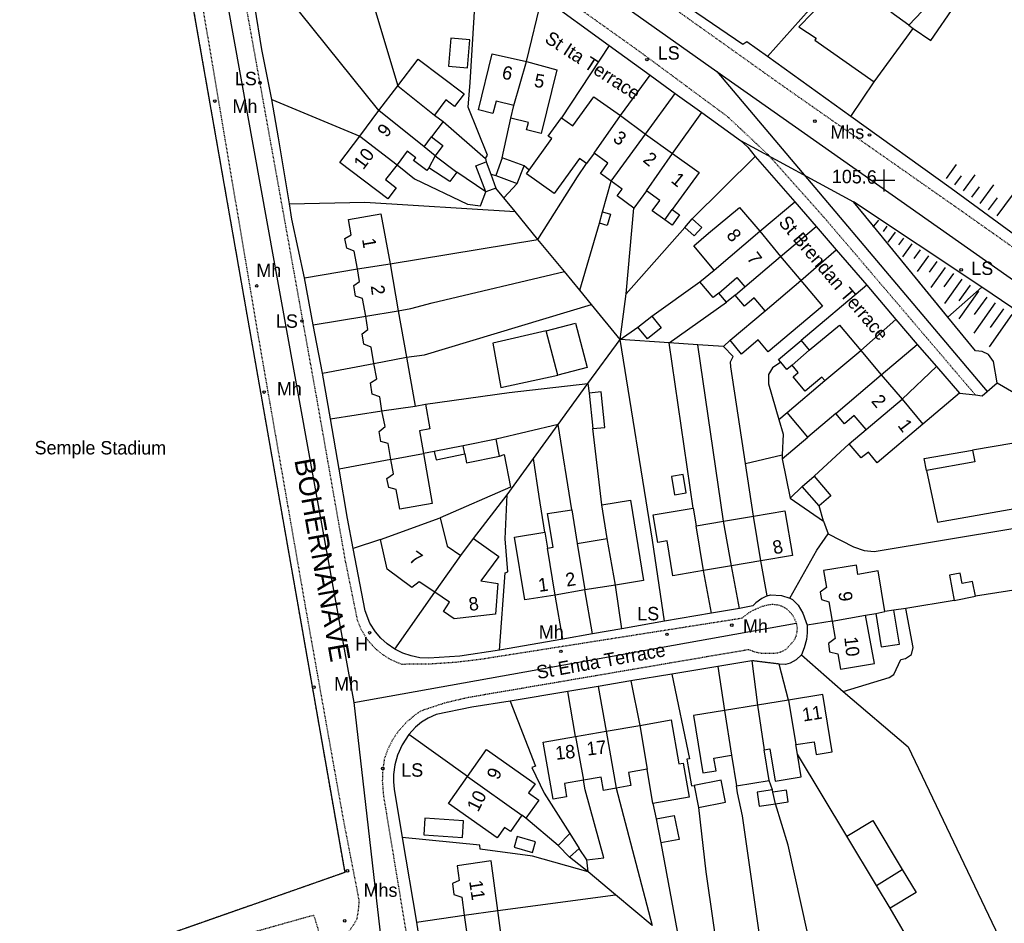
# Model space of a CAD drawing. Header units: metres. Extents: x 611948 to 1225781, y 656699 to 1316021.
# Tile 78 of 169: x 611948 to 612095, y 658947 to 659082. Entities that reach past the tile are written whole.
import ezdxf

# ---------------------------------------------------------------- set-up
doc = ezdxf.new("R2010")
doc.units = ezdxf.units.M
doc.linetypes.add('4696-06$0$PECK', pattern=[0.2, 0.1, -0.1])
for name, color, linetype in [('4696-06$0$BLD_INN_W', 253, 'Continuous'), ('4696-06$0$BLD_OTL_P', 253, 'Continuous'), ('4696-06$0$BLD_OTL_S', 253, 'Continuous'), ('4696-06$0$GEN_LIN_D', 253, 'Continuous'), ('4696-06$0$GEN_PCK_D', 253, '4696-06$0$PECK'), ('4696-06$0$HT_CTRL', 253, 'Continuous'), ('4696-06$0$MNR_LN_DT', 253, 'Continuous'), ('4696-06$0$OTHER_SYM', 253, 'Continuous'), ('4696-06$0$POLE_SYMB', 253, 'Continuous'), ('4696-06$0$ROADS', 253, 'Continuous'), ('4696-06$0$ROADS_CTR', 253, 'Continuous'), ('4696-06$0$ROADS_PCK', 253, '4696-06$0$PECK')]:
    doc.layers.add(name, color=color, linetype=linetype)
doc.styles.add('4696-06$0$STANDARD', font='txt')

# ---------------------------------------------------------------- blocks, each defined once
blk = doc.blocks.new('4696-06$0$13', base_point=(160450.170478, 242323.105036))
blk.add_circle((160450.170478, 242323.105036), 0.187958)
blk = doc.blocks.new('4696-06$0$35', base_point=(150.27109, 306.896499))
for p, q in [((150.27109, 308.539432), (150.27109, 305.253567)), ((151.914023, 306.896499), (148.62816, 306.896499))]:
    blk.add_line(p, q)
blk = doc.blocks.new('4696-06')
at = {"layer": '4696-06$0$BLD_INN_W', "flags": 128}
for points in [[(612080.525, 659080.886), (612081.176, 659080.397)], [(612021.602, 659068.892), (612023.496, 659075.445)], [(612004.315, 659071.838), (612009.76, 659067.481)], [(612008.231, 659062.71), (612001.471, 659068.153)], [(612033.576, 659061.781), (612037.521, 659067.392)], [(612036.111, 659057.595), (612041.248, 659064.632)], [(611998.63, 659064.306), (612004.186, 659060.025)], [(612008.231, 659062.71), (612009.35, 659064.207)], [(612009.871, 659061.39), (612008.231, 659062.71)], [(612041.386, 659056.165), (612045.295, 659061.75)], [(612009.871, 659061.39), (612008.926, 659059.623)], [(612044.122, 659051.855), (612045.258, 659053.38)], [(612051.488, 659044.353), (612058.321, 659050.141)], [(612056.099, 659041.869), (612061.407, 659046.393)], [(611998.291, 659044.54), (612003.176, 659045.296)], [(612052.186, 659040.926), (612054.866, 659043.235), (612056.099, 659041.869)], [(612059.101, 659038.268), (612064.407, 659042.807)], [(612054.637, 659040.611), (612056.099, 659041.869)], [(611999.536, 659037.472), (612004.355, 659038.27)], [(612063.117, 659030.163), (612065.678, 659032.411)], [(612067.989, 659027.881), (612073.378, 659032.339)], [(612000.721, 659030.423), (612005.608, 659031.359)], [(612069.672, 659022.939), (612076.435, 659028.733)], [(612074.159, 659020.54), (612079.524, 659025.084)], [(612001.941, 659023.367), (612006.869, 659024.057)], [(612014.288, 659016.908), (612014.043, 659018.114)], [(612003.283, 659016.064), (612008.111, 659017.001)], [(612090.065, 659017.467), (612090.391, 659015.732), (612083.191, 659014.467)], [(612058.451, 659000.957), (612057.363, 659007.643)], [(612049.931, 658999.521), (612048.826, 659006.203)], [(612054.093, 659000.223), (612052.904, 659006.891)], [(612027.803, 658995.851), (612026.632, 659002.85)], [(612031.067, 659003.565), (612032.186, 658996.649)], [(612036.756, 658997.345), (612035.548, 659004.287)], [(612009.816, 658996.269), (612013.697, 659001.757)], [(612069.119, 658991.962), (612074.08, 658992.88)], [(612075.622, 658993.112), (612076.943, 658993.386)], [(612057.941, 658979.425), (612058.966, 658972.769)], [(612062.577, 658980.182), (612063.683, 658973.538)], [(612053.047, 658978.625), (612054.077, 658971.97)], [(612040.393, 658976.416), (612041.493, 658969.869)], [(612035.372, 658975.55), (612036.884, 658967.045)], [(612030.824, 658974.765), (612032.001, 658968.232)], [(612014.678, 658968.767), (612022.801, 658962.999)], [(612060.668, 658964.715), (612060.267, 658966.457)], [(612075.724, 658952.544), (612079.554, 658954.919)], [(612014.223, 658948.073), (612019.209, 658948.801)]]:
    blk.add_lwpolyline(points, dxfattribs=at)
at = {"layer": '4696-06$0$BLD_OTL_P', "flags": 128}
for points in [[(612083.191, 659014.467), (612082.836, 659016.21), (612090.065, 659017.467)], [(612079.554, 658954.919), (612081.626, 658951.488), (612077.768, 658949.159)]]:
    blk.add_lwpolyline(points, dxfattribs=at)
at = {"layer": '4696-06$0$BLD_OTL_S', "flags": 128}
for points in [[(612080.525, 659080.886), (612077.855, 659082.809), (612079.102, 659084.509), (612073.46, 659088.479), (612070.155, 659083.633), (612068.219, 659084.844), (612064.117, 659080.643), (612066.73, 659078.95), (612066.508, 659078.651), (612075.381, 659072.415)], [(612081.176, 659080.397), (612083.834, 659078.584), (612087.462, 659083.887), (612083.258, 659087.41), (612080.863, 659084.48), (612082.536, 659082.992), (612080.525, 659080.886)], [(612075.381, 659072.415), (612081.176, 659080.397)], [(612015.062, 659078.717), (612012.233, 659078.965), (612011.863, 659074.762), (612014.692, 659074.513), (612015.062, 659078.717)], [(612021.602, 659068.892), (612018.951, 659069.55), (612018.491, 659067.694), (612016.319, 659068.233), (612018.4, 659076.626), (612023.496, 659075.445)], [(612004.315, 659071.838), (612007.335, 659075.823), (612014.186, 659070.633), (612012.755, 659068.745), (612011.46, 659069.726), (612009.76, 659067.481)], [(612023.496, 659075.445), (612028.029, 659074.237), (612025.672, 659064.737), (612023.513, 659065.272), (612023.788, 659066.379), (612021.143, 659067.036)], [(612021.602, 659068.892), (612023.496, 659075.445)], [(612001.471, 659068.153), (612004.315, 659071.838)], [(612004.315, 659071.838), (612009.76, 659067.481)], [(612028.707, 659067.072), (612030.407, 659065.85), (612033.54, 659070.208), (612037.521, 659067.392)], [(611998.63, 659064.306), (612001.471, 659068.153)], [(612008.231, 659062.71), (612001.471, 659068.153)], [(612021.143, 659067.036), (612021.602, 659068.892)], [(612011.055, 659066.5), (612009.35, 659064.207)], [(612009.76, 659067.481), (612011.055, 659066.5)], [(612023.924, 659059.262), (612027.298, 659063.954), (612026.748, 659064.349), (612028.707, 659067.072)], [(612033.576, 659061.781), (612037.521, 659067.392)], [(612037.521, 659067.392), (612041.248, 659064.632)], [(612036.111, 659057.595), (612041.248, 659064.632)], [(612041.248, 659064.632), (612045.295, 659061.75)], [(612004.186, 659060.025), (612002.466, 659057.853), (612004.08, 659056.631), (612002.824, 659054.972), (611995.653, 659060.404), (611998.63, 659064.306)], [(611998.63, 659064.306), (612004.186, 659060.025)], [(612009.35, 659064.207), (612011.037, 659062.929), (612009.871, 659061.39)], [(612008.926, 659059.623), (612008.61, 659059.206), (612006.653, 659060.689), (612006.969, 659061.107), (612005.673, 659062.087), (612004.186, 659060.025)], [(612009.871, 659061.39), (612008.231, 659062.71)], [(612033.576, 659061.781), (612032.466, 659060.238)], [(612036.111, 659057.595), (612034.534, 659058.751), (612035.643, 659060.295), (612033.576, 659061.781)], [(612041.386, 659056.165), (612045.295, 659061.75)], [(612045.295, 659061.75), (612049.24, 659058.917), (612045.258, 659053.38)], [(612009.871, 659061.39), (612013.118, 659058.93)], [(612017.418, 659056.005), (612015.958, 659059.921), (612017.465, 659060.484)], [(612017.465, 659060.484), (612018.169, 659058.666)], [(612019.885, 659061.088), (612018.914, 659058.44)], [(612023.13, 659059.898), (612019.885, 659061.088)], [(612032.466, 659060.238), (612031.394, 659061.009), (612027.62, 659055.761), (612023.524, 659058.706), (612023.924, 659059.262)], [(612013.118, 659058.93), (612012.077, 659057.554), (612008.926, 659059.623)], [(612022.087, 659057.276), (612023.13, 659059.898)], [(612018.169, 659058.666), (612018.926, 659056.568)], [(612018.914, 659058.44), (612022.087, 659057.276)], [(612039.537, 659053.593), (612037.019, 659055.403), (612037.759, 659056.431), (612036.111, 659057.595)], [(612018.926, 659056.568), (612017.418, 659056.005)], [(612041.386, 659056.165), (612039.537, 659053.593)], [(612044.122, 659051.855), (612042.263, 659053.192), (612043.373, 659054.737), (612041.386, 659056.165)], [(612034.864, 659053.026), (612036.035, 659052.689), (612035.551, 659051.011), (612034.381, 659051.349)], [(612034.381, 659051.349), (612034.864, 659053.026)], [(612045.258, 659053.38), (612046.328, 659052.611), (612045.217, 659051.068), (612044.122, 659051.855)], [(612051.488, 659044.353), (612048.466, 659047.946), (612050.66, 659049.836), (612055.277, 659053.678), (612058.321, 659050.141)], [(611998.291, 659044.54), (611997.787, 659047.15), (611996.706, 659047.63), (611996.393, 659049.071), (611997.348, 659049.629), (611996.946, 659051.904), (612001.793, 659052.76), (612003.176, 659045.296)], [(612048.236, 659051.978), (612049.656, 659050.717), (612048.524, 659049.442), (612047.103, 659050.704)], [(612047.103, 659050.704), (612048.236, 659051.978)], [(612051.488, 659044.353), (612058.321, 659050.141)], [(612058.321, 659050.141), (612061.407, 659046.393)], [(612056.099, 659041.869), (612061.407, 659046.393)], [(612061.407, 659046.393), (612064.407, 659042.807)], [(611999.536, 659037.472), (611999.036, 659040.081), (611998.011, 659040.46), (611997.759, 659042.062), (611998.582, 659042.651), (611998.291, 659044.54)], [(611998.291, 659044.54), (612003.176, 659045.296)], [(612003.176, 659045.296), (612004.355, 659038.27)], [(612049.384, 659042.582), (612051.488, 659044.353)], [(612052.186, 659040.926), (612051.361, 659040.232), (612049.384, 659042.582)], [(612064.407, 659042.807), (612067.647, 659038.976), (612059.555, 659032.168), (612058.08, 659033.919), (612055.589, 659031.823), (612053.869, 659033.866)], [(612059.101, 659038.268), (612064.407, 659042.807)], [(612054.637, 659040.611), (612056.099, 659041.869)], [(612053.358, 659039.534), (612052.186, 659040.926)], [(612054.637, 659040.611), (612053.358, 659039.534)], [(612059.101, 659038.268), (612057.47, 659040.207), (612056.01, 659038.978), (612054.637, 659040.611)], [(611999.536, 659037.472), (612004.355, 659038.27)], [(612004.355, 659038.27), (612005.608, 659031.359)], [(612053.869, 659033.866), (612059.101, 659038.268)], [(612000.721, 659030.423), (612000.316, 659032.843), (611999.215, 659033.312), (611999.002, 659034.853), (611999.847, 659035.495), (611999.536, 659037.472)], [(612040.132, 659035.822), (612042.185, 659037.479)], [(612042.185, 659037.479), (612043.584, 659035.746), (612041.531, 659034.089), (612040.132, 659035.822)], [(612026.415, 659035.258), (612030.812, 659036.43), (612032.576, 659029.813), (612028.179, 659028.642)], [(612028.179, 659028.642), (612026.415, 659035.258)], [(612065.678, 659032.411), (612070.217, 659036.131), (612073.378, 659032.339)], [(612061.427, 659030.61), (612061.105, 659030.992), (612064.483, 659033.832)], [(612064.483, 659033.832), (612065.678, 659032.411)], [(612067.989, 659027.881), (612073.378, 659032.339)], [(612073.378, 659032.339), (612076.435, 659028.733)], [(612000.721, 659030.423), (612005.608, 659031.359)], [(612005.608, 659031.359), (612006.869, 659024.057)], [(612001.941, 659023.367), (612001.629, 659025.42), (612000.498, 659025.822), (612000.226, 659027.504), (612001.15, 659028.129), (612000.721, 659030.423)], [(612063.117, 659030.163), (612062.347, 659029.515), (612061.427, 659030.61)], [(612067.989, 659027.881), (612067.582, 659028.364), (612065.081, 659026.262), (612063.272, 659028.413), (612064.043, 659029.061), (612063.117, 659030.163)], [(612062.385, 659023.083), (612067.989, 659027.881)], [(612069.672, 659022.939), (612076.435, 659028.733)], [(612076.435, 659028.733), (612079.524, 659025.084)], [(612033.421, 659020.686), (612035.168, 659020.868), (612034.619, 659026.168), (612032.87, 659025.987)], [(612032.87, 659025.987), (612033.421, 659020.686)], [(612074.159, 659020.54), (612079.524, 659025.084)], [(612079.524, 659025.084), (612082.651, 659021.339)], [(612001.941, 659023.367), (612006.869, 659024.057)], [(612006.869, 659024.057), (612008.426, 659024.333)], [(612008.426, 659024.333), (612009.079, 659020.638), (612007.521, 659020.362), (612008.111, 659017.001)], [(612003.283, 659016.064), (612002.859, 659018.464), (612001.763, 659018.753), (612001.51, 659020.254), (612002.409, 659021.009), (612001.941, 659023.367)], [(612065.472, 659019.409), (612062.385, 659023.083)], [(612069.672, 659022.939), (612065.472, 659019.409)], [(612074.159, 659020.54), (612072.388, 659022.648), (612070.94, 659021.43), (612069.672, 659022.939)], [(612082.651, 659021.339), (612075.834, 659015.608), (612074.501, 659017.193), (612073.448, 659016.308), (612071.658, 659018.438)], [(612071.658, 659018.438), (612074.159, 659020.54)], [(612018.978, 659019.116), (612014.043, 659018.114)], [(612019.49, 659016.597), (612018.978, 659019.116)], [(612014.043, 659018.114), (612009.732, 659017.293)], [(612083.191, 659014.467), (612084.828, 659006.737), (612098.043, 659009.095), (612096.191, 659018.508), (612090.065, 659017.467)], [(612008.111, 659017.001), (612009.437, 659009.531), (612004.59, 659008.674), (612004.072, 659011.603), (612002.948, 659011.924), (612002.676, 659013.266), (612003.654, 659013.968), (612003.283, 659016.064)], [(612003.283, 659016.064), (612008.111, 659017.001)], [(612009.732, 659017.293), (612010.007, 659016.04), (612014.288, 659016.908)], [(612014.288, 659016.908), (612014.555, 659015.595), (612019.49, 659016.597)], [(612046.893, 659013.832), (612045.12, 659013.548), (612045.559, 659010.813), (612047.331, 659011.097), (612046.893, 659013.832)], [(612064.653, 659012.055), (612066.42, 659013.58)], [(612066.42, 659013.58), (612068.928, 659010.671), (612067.16, 659009.148)], [(612067.16, 659009.148), (612064.653, 659012.055)], [(612034.739, 659009.314), (612039.031, 659010.006), (612040.962, 658998.023), (612036.756, 658997.345)], [(612035.548, 659004.287), (612034.739, 659009.314)], [(612049.931, 658999.521), (612045.346, 658998.748), (612044.472, 659003.933), (612043.109, 659003.703), (612042.412, 659007.839), (612048.382, 659008.845)], [(612048.382, 659008.845), (612048.826, 659006.203)], [(612001.71, 659004.168), (612010.629, 659007.404)], [(612010.629, 659007.404), (612011.689, 659003.157), (612013.697, 659001.757)], [(612026.632, 659002.85), (612027.458, 659002.983), (612026.648, 659008.01), (612030.258, 659008.592)], [(612030.258, 659008.592), (612031.067, 659003.565)], [(612052.904, 659006.891), (612057.363, 659007.643)], [(612057.363, 659007.643), (612062.051, 659008.433), (612063.176, 659001.754), (612058.451, 659000.957)], [(612058.451, 659000.957), (612057.363, 659007.643)], [(612048.826, 659006.203), (612052.904, 659006.891)], [(612049.931, 658999.521), (612048.826, 659006.203)], [(612054.093, 659000.223), (612052.904, 659006.891)], [(612027.803, 658995.851), (612023.234, 658995.167), (612021.728, 659004.51), (612026.247, 659005.239)], [(612026.247, 659005.239), (612026.632, 659002.85)], [(612009.816, 658996.269), (612007.499, 658997.836), (612006.416, 658997.001), (612002.707, 658999.701), (612001.71, 659004.168)], [(612015.596, 659004.278), (612019.363, 659001.598), (612016.704, 658997.97), (612019.223, 658997.597), (612018.88, 658993.017), (612012.714, 658992.328), (612011.119, 658993.396), (612012.026, 658994.773), (612009.816, 658996.269)], [(612013.697, 659001.757), (612015.596, 659004.278)], [(612027.803, 658995.851), (612026.632, 659002.85)], [(612031.067, 659003.565), (612035.548, 659004.287)], [(612031.067, 659003.565), (612032.186, 658996.649)], [(612036.756, 658997.345), (612035.548, 659004.287)], [(612009.816, 658996.269), (612013.697, 659001.757)], [(612054.093, 659000.223), (612049.931, 658999.521)], [(612058.451, 659000.957), (612054.093, 659000.223)], [(612076.943, 658993.386), (612075.974, 658999.473), (612072.91, 658998.928), (612072.757, 659000.33), (612067.811, 658999.514), (612068.25, 658996.98), (612067.314, 658996.275), (612067.509, 658995.174), (612068.62, 658994.843), (612069.119, 658991.962)], [(612090.481, 658995.682), (612090.049, 658997.873), (612088.494, 658997.566), (612088.186, 658999.127), (612086.591, 658998.813), (612087.331, 658995.062)], [(612036.756, 658997.345), (612032.186, 658996.649)], [(612032.186, 658996.649), (612027.803, 658995.851)], [(612087.331, 658995.062), (612090.481, 658995.682)], [(612069.119, 658991.962), (612069.566, 658989.386), (612068.556, 658988.646), (612068.73, 658987.364), (612069.968, 658987.065), (612070.358, 658984.816), (612075.404, 658985.631), (612074.08, 658992.88)], [(612069.119, 658991.962), (612074.08, 658992.88)], [(612074.08, 658992.88), (612075.622, 658993.112)], [(612075.622, 658993.112), (612076.417, 658988.126), (612079.14, 658988.533), (612078.305, 658993.619)], [(612075.622, 658993.112), (612076.943, 658993.386)], [(612078.305, 658993.619), (612076.943, 658993.386)], [(612063.683, 658973.538), (612066.404, 658973.982), (612066.715, 658972.081), (612069.086, 658972.468), (612067.69, 658981.017), (612062.577, 658980.182)], [(612057.941, 658979.425), (612053.047, 658978.625)], [(612062.577, 658980.182), (612057.941, 658979.425)], [(612057.941, 658979.425), (612058.966, 658972.769)], [(612062.577, 658980.182), (612063.683, 658973.538)], [(612053.047, 658978.625), (612048.433, 658977.873), (612049.828, 658969.323), (612051.777, 658969.642), (612051.466, 658971.544), (612054.077, 658971.97)], [(612053.047, 658978.625), (612054.077, 658971.97)], [(612035.372, 658975.55), (612040.393, 658976.416)], [(612040.393, 658976.416), (612045.102, 658977.229), (612046.231, 658970.686), (612046.873, 658970.797), (612047.755, 658965.688), (612042.374, 658964.759)], [(612040.393, 658976.416), (612041.493, 658969.869)], [(612030.824, 658974.765), (612035.372, 658975.55)], [(612035.372, 658975.55), (612036.884, 658967.045)], [(612032.001, 658968.232), (612029.152, 658967.74), (612029.492, 658965.769), (612027.457, 658965.418), (612025.988, 658973.931), (612030.824, 658974.765)], [(612030.824, 658974.765), (612032.001, 658968.232)], [(612063.913, 658972.121), (612063.683, 658973.538)], [(612014.678, 658968.767), (612017.51, 658972.796), (612024.775, 658967.689), (612023.817, 658966.325), (612025.319, 658965.269), (612023.417, 658962.566)], [(612058.966, 658972.769), (612059.806, 658972.906), (612060.592, 658968.092), (612064.477, 658968.743), (612063.913, 658972.121)], [(612059.71, 658968.211), (612058.966, 658972.769)], [(612054.077, 658971.97), (612054.821, 658967.413)], [(612041.493, 658969.869), (612038.724, 658969.391), (612039.064, 658967.421), (612036.884, 658967.045)], [(612042.374, 658964.759), (612041.493, 658969.869)], [(612022.801, 658962.999), (612021.096, 658960.572), (612020.211, 658961.195), (612019.118, 658959.642), (612011.852, 658964.748), (612014.678, 658968.767)], [(612014.678, 658968.767), (612022.801, 658962.999)], [(612036.884, 658967.045), (612034.973, 658966.715), (612034.633, 658968.686), (612032.001, 658968.232)], [(612049.161, 658964.153), (612053.206, 658964.942), (612052.565, 658968.235), (612048.519, 658967.446)], [(612054.821, 658967.413), (612059.71, 658968.211)], [(612048.519, 658967.446), (612049.161, 658964.153)], [(612060.218, 658966.779), (612057.914, 658966.426), (612058.233, 658964.342), (612060.668, 658964.715)], [(612060.267, 658966.457), (612060.218, 658966.779)], [(612060.668, 658964.715), (612062.546, 658965.003), (612062.276, 658966.765), (612060.267, 658966.457)], [(612060.668, 658964.715), (612060.267, 658966.457)], [(612008.336, 658962.546), (612008.175, 658960.063), (612013.958, 658959.687), (612014.12, 658962.171), (612008.336, 658962.546)], [(612023.417, 658962.566), (612022.801, 658962.999)], [(612042.84, 658962.474), (612045.545, 658962.99), (612046.267, 658959.393), (612043.544, 658958.878)], [(612042.84, 658962.474), (612043.544, 658958.878)], [(612071.295, 658959.875), (612075.152, 658962.205), (612079.554, 658954.919)], [(612028.227, 658958.493), (612029.971, 658960.275)], [(612029.971, 658960.275), (612031.369, 658958.062)], [(612022.123, 658959.82), (612021.673, 658958.225), (612024.377, 658957.462), (612024.827, 658959.057), (612022.123, 658959.82)], [(612075.724, 658952.544), (612071.295, 658959.875)], [(612029.935, 658956.74), (612028.227, 658958.493)], [(612031.369, 658958.062), (612029.935, 658956.74)], [(612019.209, 658948.801), (612018.235, 658956.186), (612013.16, 658955.455), (612013.476, 658953.26), (612012.443, 658952.804), (612012.675, 658951.19), (612013.831, 658950.795), (612014.223, 658948.073)], [(612077.768, 658949.159), (612075.724, 658952.544)], [(612014.223, 658948.073), (612019.209, 658948.801)], [(612020.164, 658941.736), (612019.209, 658948.801)], [(612014.223, 658948.073), (612014.571, 658945.657), (612013.568, 658944.987), (612013.757, 658943.676), (612014.915, 658943.264), (612015.233, 658941.056)]]:
    blk.add_lwpolyline(points, dxfattribs=at)
at = {"layer": '4696-06$0$GEN_LIN_D', "flags": 128}
for points in [[(612059.471, 659076.194), (612066.918, 659084.55), (612077.25, 659094.282), (612079.484, 659092.75), (612092.719, 659106.749), (612112.335, 659124.338), (612114.356, 659123.671)], [(611969.369, 659106.049), (611969.907, 659105.446), (611996.378, 658954.456), (611947.889, 658937.474)], [(611995.839, 659100.029), (612004.315, 659071.838)], [(612017.38, 659060.991), (612017.683, 659061.469), (612014.818, 659068.666), (612015.117, 659072.326), (612016.306, 659091.863)], [(611985.506, 659069.786), (611984.01, 659077.264), (611982.949, 659083.701), (611982.938, 659085.219), (611983.074, 659086.73), (611983.356, 659088.221), (611983.909, 659090.035)], [(612001.471, 659068.153), (611983.909, 659090.035)], [(612059.471, 659076.194), (612056.383, 659078.421), (612055.801, 659078.004), (612047.805, 659083.406), (612042.486, 659087.458)], [(612023.496, 659075.445), (612025.814, 659085.151)], [(612025.814, 659085.151), (612035.846, 659077.831)], [(612035.846, 659077.831), (612028.707, 659067.072)], [(612035.846, 659077.831), (612041.951, 659073.406)], [(612071.879, 659067.255), (612059.471, 659076.194)], [(612037.521, 659067.392), (612041.951, 659073.406)], [(612041.951, 659073.406), (612045.684, 659070.71)], [(612071.879, 659067.255), (612075.381, 659072.415)], [(612041.248, 659064.632), (612045.684, 659070.71)], [(612045.684, 659070.71), (612049.655, 659067.843)], [(611985.506, 659069.786), (611998.63, 659064.306)], [(611988.142, 659054.244), (611986.525, 659064.087), (611985.506, 659069.786)], [(612045.295, 659061.75), (612049.655, 659067.843)], [(612049.655, 659067.843), (612055.448, 659063.66)], [(612011.055, 659066.5), (612017.38, 659060.991)], [(612019.885, 659061.088), (612021.143, 659067.036)], [(612108.208, 659040.898), (612086.844, 659056.539), (612071.879, 659067.255)], [(612055.448, 659063.66), (612056.504, 659062.674), (612057.626, 659061.315)], [(612017.38, 659060.991), (612017.465, 659060.484)], [(612025.207, 659048.926), (612031.112, 659058.24), (612032.466, 659060.238)], [(612048.236, 659051.978), (612057.626, 659061.315)], [(612057.626, 659061.315), (612063.531, 659054.507)], [(612004.186, 659060.025), (612006.782, 659057.962), (612014.706, 659054.161), (612016.626, 659053.952), (612017.418, 659056.005)], [(612017.418, 659056.005), (612013.118, 659058.93)], [(612023.924, 659059.262), (612023.13, 659059.898)], [(612018.169, 659058.666), (612018.914, 659058.44)], [(612022.087, 659057.276), (612020.128, 659055.105)], [(612034.864, 659053.026), (612036.111, 659057.595)], [(612020.128, 659055.105), (612018.926, 659056.568)], [(611988.142, 659054.244), (611999.381, 659054.499), (612021.792, 659053.08)], [(612021.792, 659053.08), (612020.128, 659055.105)], [(612058.321, 659050.141), (612063.531, 659054.507)], [(612063.531, 659054.507), (612066.715, 659050.837)], [(612091.452, 659041.791), (612072.309, 659054.512)], [(611990.358, 659043.172), (611988.485, 659051.933), (611988.142, 659054.244)], [(612025.207, 659048.926), (612021.792, 659053.08)], [(612038.367, 659040.778), (612039.537, 659053.593)], [(612031.434, 659041.348), (612034.381, 659051.349)], [(612038.367, 659040.778), (612047.103, 659050.704)], [(612061.407, 659046.393), (612066.715, 659050.837)], [(612066.715, 659050.837), (612069.704, 659047.39)], [(612003.176, 659045.296), (612025.207, 659048.926)], [(612029.157, 659044.118), (612025.207, 659048.926)], [(612064.407, 659042.807), (612069.704, 659047.39)], [(612069.704, 659047.39), (612074.258, 659042.103)], [(611990.358, 659043.172), (611998.291, 659044.54)], [(612004.355, 659038.27), (612006.265, 659038.638), (612009.43, 659039.482), (612029.157, 659044.118)], [(612031.434, 659041.348), (612029.157, 659044.118)], [(611991.683, 659036.186), (611990.358, 659043.172)], [(612042.185, 659037.479), (612049.384, 659042.582)], [(612033.183, 659039.22), (612031.434, 659041.348)], [(612074.258, 659042.103), (612064.483, 659033.832)], [(612074.258, 659042.103), (612078.619, 659036.979)], [(612086.368, 659037.334), (612091.452, 659041.791)], [(612111.69, 659027.904), (612098.85, 659036.792), (612091.452, 659041.791)], [(612037.473, 659033.999), (612038.367, 659040.778)], [(612005.608, 659031.359), (612008.29, 659031.685), (612033.183, 659039.22)], [(612037.473, 659033.999), (612033.183, 659039.22)], [(612044.775, 659033.499), (612053.358, 659039.534)], [(611991.683, 659036.186), (611999.536, 659037.472)], [(612073.378, 659032.339), (612078.619, 659036.979)], [(612078.619, 659036.979), (612081.806, 659033.231)], [(612093.742, 659027.515), (612093.197, 659030.718), (612092.422, 659031.743), (612091.504, 659032.208), (612090.484, 659032.313), (612086.368, 659037.334)], [(611993.051, 659028.981), (611991.683, 659036.186)], [(612026.415, 659035.258), (612018.483, 659033.455), (612019.65, 659026.846), (612028.179, 659028.642)], [(612037.473, 659033.999), (612040.132, 659035.822)], [(612032.671, 659027.4), (612037.473, 659033.999)], [(612044.084, 658991.946), (612042.284, 659004.064), (612037.473, 659033.999)], [(612044.775, 659033.499), (612037.473, 659033.999)], [(612052.914, 659032.942), (612053.869, 659033.866)], [(612048.382, 659008.845), (612044.775, 659033.499)], [(612049.054, 659033.205), (612044.775, 659033.499)], [(612052.904, 659006.891), (612049.054, 659033.205)], [(612052.914, 659032.942), (612049.054, 659033.205)], [(612056.17, 659015.483), (612053.978, 659029.895), (612053.942, 659030.675), (612054.346, 659031.454), (612052.914, 659032.942)], [(612076.435, 659028.733), (612081.806, 659033.231)], [(612081.806, 659033.231), (612084.67, 659029.937)], [(611993.051, 659028.981), (612000.721, 659030.423)], [(612061.427, 659030.61), (612060.18, 659029.763), (612059.615, 659028.766), (612059.588, 659027.386), (612061.155, 659022.028)], [(612079.524, 659025.084), (612084.67, 659029.937)], [(612084.67, 659029.937), (612088.092, 659026.002)], [(611994.276, 659022.176), (611993.051, 659028.981)], [(612008.426, 659024.333), (612020.927, 659026.099), (612032.671, 659027.4)], [(612028.227, 659021.293), (612032.671, 659027.4)], [(612032.671, 659027.4), (612032.87, 659025.987)], [(612092.215, 659026.231), (612093.742, 659027.515)], [(612093.742, 659027.515), (612099.308, 659024.285), (612108.54, 659021.331)], [(612088.092, 659026.002), (612082.651, 659021.339)], [(612088.092, 659026.002), (612090.47, 659025.723)], [(612090.47, 659025.723), (612091.471, 659025.605), (612092.215, 659026.231)], [(611994.276, 659022.176), (612001.941, 659023.367)], [(611995.544, 659014.653), (611994.276, 659022.176)], [(612061.155, 659022.028), (612062.385, 659023.083)], [(612061.155, 659022.028), (612061.791, 659019.851), (612061.635, 659016.77)], [(612028.227, 659021.293), (612018.978, 659019.116)], [(612024.548, 659016.237), (612028.227, 659021.293)], [(612030.258, 659008.592), (612028.227, 659021.293)], [(612034.739, 659009.314), (612033.421, 659020.686)], [(612061.646, 659016.186), (612065.472, 659019.409)], [(612066.42, 659013.58), (612071.658, 659018.438)], [(612009.732, 659017.293), (612008.111, 659017.001)], [(612019.49, 659016.597), (612020.149, 659016.826), (612021.136, 659011.933), (612010.629, 659007.404)], [(612020.613, 659010.83), (612024.548, 659016.237)], [(612026.247, 659005.239), (612025.371, 659010.551), (612024.548, 659016.237)], [(612056.17, 659015.483), (612061.635, 659016.77)], [(612061.635, 659016.77), (612061.646, 659016.186)], [(612061.646, 659016.186), (612062.823, 659010.335)], [(612003.283, 659016.064), (611995.544, 659014.653)], [(611997.657, 659002.791), (611996.784, 659007.294), (611995.544, 659014.653)], [(612057.363, 659007.643), (612056.17, 659015.483)], [(612062.823, 659010.335), (612064.653, 659012.055)], [(612015.596, 659004.278), (612020.613, 659010.83)], [(612019.453, 658987.655), (612020.312, 658999.173), (612020.693, 658999.331), (612020.337, 659004.234), (612020.613, 659010.83)], [(612062.823, 659010.335), (612067.81, 659006.869)], [(612067.81, 659006.869), (612067.16, 659009.148)], [(612068.509, 659004.997), (612072.29, 659003.053), (612073.868, 659002.504), (612075.388, 659002.357), (612106.826, 659007.601)], [(612067.81, 659006.869), (612068.509, 659004.997)], [(612062.769, 658995.386), (612066.806, 659002.54), (612068.509, 659004.997)], [(612001.71, 659004.168), (611997.657, 659002.791)], [(612003.852, 658987.799), (612002.699, 658988.589), (612001.776, 658989.422), (612000.964, 658990.363), (612000.126, 658991.671), (611999.455, 658993.515), (611997.657, 659002.791)], [(612055.257, 658993.849), (612054.093, 659000.223)], [(612059.387, 658995.729), (612058.451, 659000.957)], [(612051.085, 658993.139), (612049.931, 658999.521)], [(612037.742, 658990.842), (612036.756, 658997.345)], [(612105.751, 658998.103), (612090.481, 658995.682)], [(612003.852, 658987.799), (612009.816, 658996.269)], [(612028.899, 658989.301), (612027.803, 658995.851)], [(612033.338, 658990.074), (612032.186, 658996.649)], [(612059.387, 658995.729), (612058.632, 658995.36), (612057.707, 658994.678), (612057.248, 658994.239), (612055.257, 658993.849)], [(612059.387, 658995.729), (612059.901, 658995.869), (612061.544, 658995.806), (612062.769, 658995.386)], [(612062.769, 658995.386), (612063.178, 658995.202), (612064.019, 658994.341), (612064.726, 658993.176), (612065.197, 658991.931)], [(612087.331, 658995.062), (612080.108, 658993.87)], [(612051.085, 658993.139), (612044.084, 658991.946)], [(612055.257, 658993.849), (612051.085, 658993.139)], [(612070.742, 658981.473), (612077.614, 658983.558), (612078.317, 658983.995), (612079.369, 658986.231), (612080.05, 658986.368), (612080.932, 658986.983), (612081.198, 658988.022), (612080.108, 658993.87)], [(612080.108, 658993.87), (612078.305, 658993.619)], [(612044.084, 658991.946), (612037.742, 658990.842)], [(612065.369, 658991.344), (612065.39, 658990.246), (612065.275, 658989.219), (612064.952, 658987.97), (612064.525, 658986.958)], [(612065.197, 658991.931), (612065.369, 658991.344)], [(612069.119, 658991.962), (612065.369, 658991.344)], [(612033.338, 658990.074), (612028.899, 658989.301)], [(612037.742, 658990.842), (612033.338, 658990.074)], [(612028.899, 658989.301), (612019.453, 658987.655)], [(612019.453, 658987.655), (612013.546, 658986.762), (612008.936, 658986.42), (612007.605, 658986.507), (612006.298, 658986.771), (612005.037, 658987.205), (612003.852, 658987.799)], [(612064.525, 658986.958), (612063.744, 658986.174), (612062.815, 658985.682), (612062.158, 658985.506), (612061.199, 658985.562)], [(612064.525, 658986.958), (612070.742, 658981.473)], [(612057.108, 658986.067), (612052.033, 658985.218)], [(612057.108, 658986.067), (612057.941, 658979.425)], [(612062.577, 658980.182), (612061.199, 658985.562)], [(612045.183, 658984.073), (612039.068, 658983.049)], [(612052.033, 658985.218), (612045.183, 658984.073)], [(612045.183, 658984.073), (612047.808, 658971.44), (612047.415, 658971.381), (612048.141, 658967.383), (612048.519, 658967.446)], [(612052.033, 658985.218), (612053.047, 658978.625)], [(612039.068, 658983.049), (612034.185, 658982.234)], [(612039.068, 658983.049), (612040.393, 658976.416)], [(612029.644, 658981.474), (612021.059, 658980.038)], [(612034.185, 658982.234), (612029.644, 658981.474)], [(612030.824, 658974.765), (612029.644, 658981.474)], [(612034.185, 658982.234), (612035.372, 658975.55)], [(612070.742, 658981.473), (612080.464, 658973.2), (612093.99, 658944.882)], [(612021.059, 658980.038), (612015.368, 658979.146), (612010.041, 658978.037), (612008.839, 658977.499), (612007.844, 658976.883), (612006.934, 658976.147), (612005.938, 658975.077)], [(612021.059, 658980.038), (612024.868, 658970.336), (612024.288, 658970.153), (612026.123, 658966.279), (612029.971, 658960.275)], [(612005.938, 658975.077), (612004.943, 658973.536), (612004.259, 658971.968), (612003.853, 658970.548), (612003.651, 658969.085), (612003.636, 658967.976), (612003.739, 658966.873), (612004.974, 658959.663)], [(612014.678, 658968.767), (612005.938, 658975.077)], [(612071.295, 658959.875), (612063.913, 658972.121)], [(612032.484, 658956.337), (612035.023, 658956.647), (612032.264, 658966.782), (612032.001, 658968.232)], [(612060.218, 658966.779), (612059.71, 658968.211)], [(612036.884, 658967.045), (612042.274, 658946.552)], [(612058.994, 658939.937), (612055.723, 658962.921), (612054.959, 658966.366), (612054.821, 658967.413)], [(612042.374, 658964.759), (612042.84, 658962.474)], [(612066.435, 658940.988), (612062.523, 658958.545), (612060.668, 658964.715)], [(612049.161, 658964.153), (612050.259, 658954.584), (612052.47, 658939.015)], [(612028.227, 658958.493), (612023.417, 658962.566)], [(612032.702, 658954.544), (612024.381, 658956.896), (612016.602, 658957.956), (612016.525, 658958.536), (612004.974, 658959.663)], [(612004.974, 658959.663), (612007.093, 658947.051)], [(612043.544, 658958.878), (612046.49, 658943.032)], [(612032.484, 658956.337), (612031.369, 658958.062)], [(612032.702, 658954.544), (612029.935, 658956.74)], [(612032.702, 658954.544), (612032.484, 658956.337)], [(612036.764, 658951.152), (612032.702, 658954.544)], [(612019.209, 658948.801), (612036.764, 658951.152)], [(612042.274, 658946.552), (612036.764, 658951.152)], [(612081.272, 658943.085), (612077.768, 658949.159)], [(612007.093, 658947.051), (612014.223, 658948.073)], [(612007.093, 658947.051), (612008.119, 658940.042)]]:
    blk.add_lwpolyline(points, dxfattribs=at)
at = {"layer": '4696-06$0$GEN_PCK_D', "flags": 128}
for points in [[(611969.369, 659106.049), (611969.907, 659105.446), (611996.378, 658954.456), (611947.889, 658937.474)], [(612075.27, 659050.896), (612072.309, 659054.512)], [(612086.368, 659037.334), (612075.27, 659050.896)], [(612061.199, 658985.562), (612057.108, 658986.067)]]:
    blk.add_lwpolyline(points, dxfattribs=at)
at = {"layer": '4696-06$0$MNR_LN_DT', "flags": 128}
for points in [[(612086.171, 659058.004), (612087.643, 659060.078)], [(612087.427, 659057.075), (612088.415, 659058.41)], [(612088.683, 659056.145), (612090.46, 659058.548)], [(612089.939, 659055.217), (612091.083, 659056.763)], [(612091.195, 659054.288), (612093.233, 659057.041)], [(612092.451, 659053.358), (612093.752, 659055.117)], [(612093.707, 659052.429), (612096.005, 659055.535)], [(612075.997, 659051.772), (612075.27, 659050.896)], [(612075.27, 659050.896), (612075.171, 659050.777)], [(612077.24, 659050.892), (612076.696, 659050.124)], [(612078.483, 659050.011), (612077.426, 659048.518)], [(612079.727, 659049.131), (612079.002, 659048.107)], [(612080.971, 659048.25), (612079.611, 659046.331)], [(612082.214, 659047.369), (612081.307, 659046.09)], [(612083.457, 659046.488), (612081.796, 659044.143)], [(612084.701, 659045.608), (612083.575, 659044.018)], [(612085.944, 659044.728), (612083.841, 659041.757)], [(612087.188, 659043.847), (612085.788, 659041.871)], [(612088.431, 659042.966), (612085.872, 659039.352)], [(612090.918, 659041.205), (612087.99, 659037.07)], [(612089.675, 659042.085), (612088.024, 659039.755)], [(612092.162, 659040.325), (612090.308, 659037.702)], [(612093.405, 659039.444), (612090.229, 659034.93)], [(612094.652, 659038.567), (612092.693, 659035.771)], [(612095.903, 659037.697), (612092.544, 659032.883)]]:
    blk.add_lwpolyline(points, dxfattribs=at)
at = {"layer": '4696-06$0$ROADS', "flags": 128}
for points in [[(611969.369, 659106.049), (611969.907, 659105.446), (611996.378, 658954.456), (611947.889, 658937.474)], [(611985.506, 659069.786), (611984.01, 659077.264), (611982.949, 659083.701), (611982.938, 659085.219), (611983.074, 659086.73), (611983.356, 659088.221), (611983.909, 659090.035)], [(612059.471, 659076.194), (612056.383, 659078.421), (612055.801, 659078.004), (612047.805, 659083.406), (612042.486, 659087.458)], [(612025.814, 659085.151), (612035.846, 659077.831)], [(612035.846, 659077.831), (612041.951, 659073.406)], [(612071.879, 659067.255), (612059.471, 659076.194)], [(612041.951, 659073.406), (612045.684, 659070.71)], [(612045.684, 659070.71), (612049.655, 659067.843)], [(611988.142, 659054.244), (611986.525, 659064.087), (611985.506, 659069.786)], [(612049.655, 659067.843), (612055.448, 659063.66)], [(612108.208, 659040.898), (612086.844, 659056.539), (612071.879, 659067.255)], [(612055.448, 659063.66), (612056.504, 659062.674), (612057.626, 659061.315)], [(612055.448, 659063.66), (612072.309, 659054.512)], [(612055.448, 659063.66), (612072.309, 659054.512)], [(612057.626, 659061.315), (612063.531, 659054.507)], [(612063.531, 659054.507), (612066.715, 659050.837)], [(612091.452, 659041.791), (612072.309, 659054.512)], [(612075.27, 659050.896), (612072.309, 659054.512)], [(611990.358, 659043.172), (611988.485, 659051.933), (611988.142, 659054.244)], [(612066.715, 659050.837), (612069.704, 659047.39)], [(612086.368, 659037.334), (612075.27, 659050.896)], [(612069.704, 659047.39), (612074.258, 659042.103)], [(611991.683, 659036.186), (611990.358, 659043.172)], [(612074.258, 659042.103), (612078.619, 659036.979)], [(612111.69, 659027.904), (612098.85, 659036.792), (612091.452, 659041.791)], [(612078.619, 659036.979), (612081.806, 659033.231)], [(612093.742, 659027.515), (612093.197, 659030.718), (612092.422, 659031.743), (612091.504, 659032.208), (612090.484, 659032.313), (612086.368, 659037.334)], [(611993.051, 659028.981), (611991.683, 659036.186)], [(612081.806, 659033.231), (612084.67, 659029.937)], [(612084.67, 659029.937), (612088.092, 659026.002)], [(611994.276, 659022.176), (611993.051, 659028.981)], [(612092.215, 659026.231), (612093.742, 659027.515)], [(612088.092, 659026.002), (612090.47, 659025.723)], [(612090.47, 659025.723), (612091.471, 659025.605), (612092.215, 659026.231)], [(611995.544, 659014.653), (611994.276, 659022.176)], [(611997.657, 659002.791), (611996.784, 659007.294), (611995.544, 659014.653)], [(612003.852, 658987.799), (612002.699, 658988.589), (612001.776, 658989.422), (612000.964, 658990.363), (612000.126, 658991.671), (611999.455, 658993.515), (611997.657, 659002.791)], [(612059.387, 658995.729), (612058.632, 658995.36), (612057.707, 658994.678), (612057.248, 658994.239), (612055.257, 658993.849)], [(612059.387, 658995.729), (612059.901, 658995.869), (612061.544, 658995.806), (612062.769, 658995.386)], [(612062.769, 658995.386), (612063.178, 658995.202), (612064.019, 658994.341), (612064.726, 658993.176), (612065.197, 658991.931)], [(612051.085, 658993.139), (612044.084, 658991.946)], [(612055.257, 658993.849), (612051.085, 658993.139)], [(612044.084, 658991.946), (612037.742, 658990.842)], [(612065.369, 658991.344), (612065.39, 658990.246), (612065.275, 658989.219), (612064.952, 658987.97), (612064.525, 658986.958)], [(612065.197, 658991.931), (612065.369, 658991.344)], [(612033.338, 658990.074), (612028.899, 658989.301)], [(612037.742, 658990.842), (612033.338, 658990.074)], [(612028.899, 658989.301), (612019.453, 658987.655)], [(612019.453, 658987.655), (612013.546, 658986.762), (612008.936, 658986.42), (612007.605, 658986.507), (612006.298, 658986.771), (612005.037, 658987.205), (612003.852, 658987.799)], [(612064.525, 658986.958), (612063.744, 658986.174), (612062.815, 658985.682), (612062.158, 658985.506), (612061.199, 658985.562)], [(612057.108, 658986.067), (612052.033, 658985.218)], [(612061.199, 658985.562), (612057.108, 658986.067)], [(612045.183, 658984.073), (612039.068, 658983.049)], [(612052.033, 658985.218), (612045.183, 658984.073)], [(612039.068, 658983.049), (612034.185, 658982.234)], [(612029.644, 658981.474), (612021.059, 658980.038)], [(612034.185, 658982.234), (612029.644, 658981.474)], [(612021.059, 658980.038), (612015.368, 658979.146), (612010.041, 658978.037), (612008.839, 658977.499), (612007.844, 658976.883), (612006.934, 658976.147), (612005.938, 658975.077)], [(612005.938, 658975.077), (612004.943, 658973.536), (612004.259, 658971.968), (612003.853, 658970.548), (612003.651, 658969.085), (612003.636, 658967.976), (612003.739, 658966.873), (612004.974, 658959.663)], [(612004.974, 658959.663), (612007.093, 658947.051)], [(612007.093, 658947.051), (612008.119, 658940.042)]]:
    blk.add_lwpolyline(points, dxfattribs=at)
at = {"layer": '4696-06$0$ROADS_CTR', "flags": 128}
for points in [[(611980.792, 659100.705), (611979.191, 659097.548), (611977.831, 659089.783), (611997.756, 658979.813)], [(612017.393, 659098.427), (612051.906, 659073.976)], [(612051.906, 659073.976), (612092.215, 659026.231)], [(612051.906, 659073.976), (612118.126, 659027.371)], [(611997.756, 658979.813), (612063.746, 658991.67)], [(611997.756, 658979.813), (612002.421, 658938.948)]]:
    blk.add_lwpolyline(points, dxfattribs=at)
at = {"layer": '4696-06$0$ROADS_PCK', "flags": 128}
for points in [[(611947.889, 658933.59), (611951.229, 658934.204), (611955.12, 658934.692), (611954.417, 658937.605), (611991.743, 658948.122), (611993.481, 658942.412), (611995.399, 658943.652), (611996.722, 658945.208), (611998.203, 658947.444), (611998.429, 658948.763), (611998.557, 658950.244), (611996.198, 658962.4), (611990.554, 658994.06), (611983.554, 659034.23), (611972.965, 659096.967), (611972.424, 659100.771), (611972.311, 659102.193), (611973.359, 659119.574), (611972.91, 659121.957), (611971.863, 659124.683), (611971.169, 659125.788), (611969, 659128.059), (611962.421, 659132.894), (611948.75, 659142.526), (611948.153, 659141.278)], [(612090.47, 659025.723), (612067.736, 659052.394), (612059.599, 659061.518), (612053.506, 659067.231), (612040.11, 659077.142), (612020.474, 659091.106), (612010.256, 659098.107), (612008.495, 659099.169), (612006.652, 659100.083), (612004.74, 659100.841), (612003.056, 659101.364), (612001.34, 659101.767), (612000.229, 659101.871), (611998.741, 659101.899), (611996.886, 659101.752), (611995.059, 659101.408), (611993.63, 659100.992), (611992.242, 659100.454), (611990.581, 659099.618), (611988.698, 659098.383), (611987.466, 659097.416), (611986.326, 659096.342), (611985.045, 659094.861), (611984.145, 659093.579), (611983.365, 659092.221), (611982.71, 659090.798), (611982.185, 659089.322), (611981.72, 659087.42), (611981.536, 659084.753), (611981.598, 659083.962), (611992.036, 659026.005), (611996.471, 659000.853), (611998.247, 658992.101), (611998.896, 658990.575), (611999.782, 658989.174), (612000.883, 658987.935), (612001.944, 658987.049), (612003.115, 658986.315), (612004.373, 658985.744), (612004.897, 658985.565), (612009.288, 658985.617), (612012.996, 658985.867), (612016.685, 658986.306), (612055.651, 658992.432), (612056.609, 658993.17), (612057.489, 658993.684), (612058.662, 658994.177), (612059.718, 658994.455), (612060.268, 658994.491), (612061.086, 658994.383), (612061.607, 658994.207), (612062.323, 658993.797), (612063.094, 658993.015), (612063.379, 658992.544), (612063.746, 658991.67)], [(612042.486, 659087.458), (612041.521, 659086.229), (612061.513, 659071.993), (612087.571, 659053.755), (612113.947, 659035.136), (612164.577, 658999.198)], [(612063.746, 658991.67), (612063.868, 658990.977), (612063.842, 658990.319), (612063.663, 658989.623), (612063.335, 658988.985), (612062.271, 658987.815), (612061.757, 658987.485), (612061.042, 658987.217), (612060.438, 658987.128), (612058.46, 658987.159), (612057.66, 658987.312), (612056.648, 658987.705), (612014.802, 658980.561), (612011.314, 658979.748), (612008.159, 658978.695), (612007.682, 658978.509), (612007.027, 658978.077), (612005.614, 658976.914), (612004.39, 658975.554), (612003.512, 658974.254), (612002.806, 658972.853), (612002.285, 658971.373), (612002.044, 658969.665), (612001.984, 658968.099), (612002.158, 658965.911), (612006.992, 658936.676), (612011.678, 658897.658), (612012.241, 658895.065), (612012.936, 658893.623), (612013.832, 658892.297), (612014.719, 658891.3), (612015.932, 658890.256), (612017.05, 658889.528), (612018.496, 658888.84), (612025.937, 658888.462), (612057.044, 658891.427), (612057.845, 658892.262), (612058.614, 658892.781), (612059.466, 658893.146), (612060.679, 658893.372), (612061.298, 658893.37), (612061.994, 658893.257), (612062.607, 658893.007), (612063.173, 658892.663), (612063.905, 658891.994), (612064.296, 658891.46), (612064.599, 658890.871), (612064.811, 658890.217)]]:
    blk.add_lwpolyline(points, dxfattribs=at)
at = {"layer": '4696-06$0$HT_CTRL'}
blk.add_blockref('4696-06$0$35', (612076.806, 659057.731), dxfattribs=at)
at = {"layer": '4696-06$0$OTHER_SYM'}
for p in [(611977.009, 659069.557), (612066.528, 659066.565), (612074.68, 659064.504), (611983.245, 659041.983), (611984.354, 659026.143), (612054.125, 658991.36), (612000.099, 658990.231), (612028.636, 658987.466), (611991.775, 658982.11), (611996.785, 658954.71), (611996.382, 658947.253)]:
    blk.add_blockref('4696-06$0$13', p, dxfattribs=at)
at = {"layer": '4696-06$0$POLE_SYMB'}
for p in [(612041.464, 659075.735), (611983.745, 659072.284), (612088.344, 659044.388), (611990.008, 659036.739), (612044.454, 658990.008), (612002.058, 658969.973)]:
    blk.add_blockref('4696-06$0$13', p, dxfattribs=at)
at = {"layer": '4696-06$0$BLD_OTL_S', "style": '4696-06$0$STANDARD'}
for s, rotation, p in [('St Ita Terrace', -33.00001, (612026.075, 659078.45)), ('6', -11.9, (612019.722, 659072.943)), ('5', -9.8, (612024.538, 659071.718)), ('9', 51.70001, (612002.631, 659064.006)), ('3', -34.80001, (612036.261, 659063.657)), ('10', 53.30001, (611999.145, 659059.202)), ('2', -39.40001, (612040.747, 659060.613)), ('1', -39.30001, (612044.934, 659057.551)), ('8', -51.80001, (612053.221, 659049.522)), ('1', -80.60002, (611998.952, 659048.958)), ('7', -53.30001, (612056.28, 659046.087)), ('2', -82.10002, (612000.254, 659041.981)), ('2', -50.30001, (612074.838, 659024.755)), ('1', -52.60001, (612078.784, 659021.147)), ('8', 12, (612060.46, 659001.911)), ('7', -36.00001, (612005.823, 659000.995)), ('2', 9.3, (612029.505, 658997.105)), ('1', 7.4, (612025.379, 658996.326)), ('8', 7.2, (612015.001, 658993.477)), ('9', -83.60002, (612070.035, 658996.288)), ('10', -83.60002, (612070.904, 658989.552)), ('11', 8.9, (612064.797, 658976.981)), ('18', 6, (612027.894, 658971.264)), ('17', 6.5, (612032.579, 658971.901)), ('9', 66.80001, (612019.318, 658968.163)), ('10', 63.10001, (612016.275, 658963.382)), ('11', -81.40002, (612014.93, 658953.159))]:
    blk.add_text(s, height=2, rotation=rotation, dxfattribs=at).set_placement(p)
at = {"layer": '4696-06$0$GEN_PCK_D', "style": '4696-06$0$STANDARD'}
blk.add_text('Semple Stadium', height=2, rotation=-0.1, dxfattribs=at).set_placement((611950.114, 659016.852))
at = {"layer": '4696-06$0$HT_CTRL', "style": '4696-06$0$STANDARD'}
blk.add_text('105.6', height=2, rotation=-1.1, dxfattribs=at).set_placement((612069.042, 659057.349))
at = {"layer": '4696-06$0$OTHER_SYM', "style": '4696-06$0$STANDARD'}
for s, p in [('Mh', (611979.64, 659067.8)), ('Mhs', (612068.835, 659063.953)), ('Mh', (611983.195, 659043.304)), ('Mh', (611986.266, 659025.639)), ('Mh', (612025.344, 658989.343)), ('Mh', (612055.8, 658990.251)), ('H', (611997.928, 658987.581)), ('Mh', (611994.794, 658981.617)), ('Mhs', (611999.196, 658950.842))]:
    blk.add_text(s, height=2, rotation=-0.1, dxfattribs=at).set_placement(p)
at = {"layer": '4696-06$0$POLE_SYMB', "style": '4696-06$0$STANDARD'}
for p in [(612043.085, 659075.747), (611979.996, 659071.923), (612089.861, 659043.62), (611986.122, 659035.738), (612040.023, 658992.09), (612004.813, 658968.759)]:
    blk.add_text('LS', height=2, rotation=-0.1, dxfattribs=at).set_placement(p)
at = {"layer": '4696-06$0$ROADS', "style": '4696-06$0$STANDARD'}
for s, height, rotation, p in [('St Brendan Terrace', 2, -49.50001, (612061.001, 659051.391)), ('St Brendan Terrace', 2, -49.50001, (612061.001, 659051.391)), ('BOHERNANAVE', 3, -79.80002, (611988.855, 659015.994)), ('BOHERNANAVE', 3, -79.80002, (611988.855, 659015.994)), ('St Enda Terrace', 2, 10.2, (612025.194, 658983.302)), ('St Enda Terrace', 2, 10.2, (612025.194, 658983.302))]:
    blk.add_text(s, height=height, rotation=rotation, dxfattribs=at).set_placement(p)
blk = doc.blocks.new('OS Mapping')
blk.add_blockref('4696-06', (0, 0))

msp = doc.modelspace()

# ---------------------------------------------------------------- block references
msp.add_blockref('OS Mapping', (0, 0))

doc.saveas('drawing.dxf')
